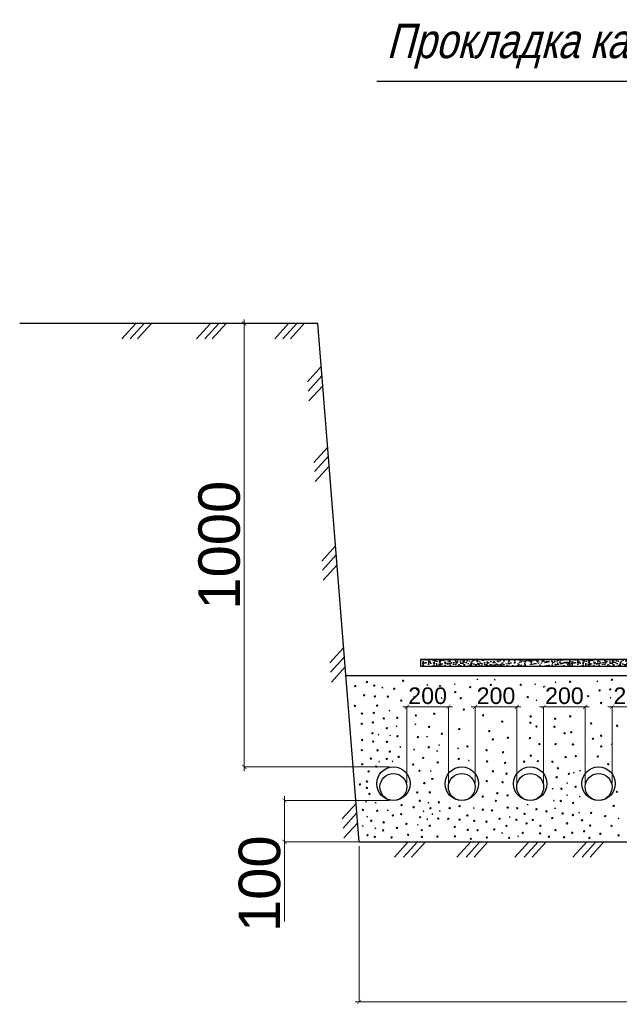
# Model space of a CAD drawing. Header units: millimetres. Extents: x 523209 to 536718, y -48289 to -47398.
# Tile 99 of 116: x 533718 to 533762, y -47803 to -47732. Entities that reach past the tile are written whole.
import ezdxf

# ---------------------------------------------------------------- set-up
doc = ezdxf.new("R2010")
doc.units = ezdxf.units.MM
doc.layers.get('Defpoints').update_dxf_attribs({"color": 140})
doc.layers.add('Оборудование', color=7, linetype='Continuous')
doc.layers.add('Размер', color=7, linetype='Continuous', lineweight=13)
doc.layers.add('Схема', color=1, linetype='Continuous', true_color=0xff0000)
doc.styles.get("Standard").update_dxf_attribs({"font": 'arial.ttf'})
doc.dimstyles.new('1-100(2.5)', dxfattribs={"dimscale": 100, "dimtxt": 2.5, "dimasz": 2, "dimexe": 1, "dimexo": 1, "dimgap": 1, "dimtad": 1, "dimdec": 0, "dimzin": 9, "dimtxsty": 'Standard', "dimblk": 'ARCHTICK', "dimcen": 0, "dimdle": 0.5, "dimclrd": 5, "dimclre": 5, "dimclrt": 5, "dimadec": 0, "dimazin": 0, "dimtm": 1e-09, "dimtfac": 1, "dimtdec": 0, "dimtmove": 0, "dimatfit": 3, "dimldrblk": 'NONE', "dimfxl": 1, "dimlwd": 15, "dimlwe": 15, "dimarcsym": 0})

# ---------------------------------------------------------------- blocks, each defined once
blk = doc.blocks.new('_ArchTick')
at = {"color": 0, "linetype": 'ByBlock', "const_width": 0.15}
blk.add_lwpolyline([(-0.5, -0.5), (0.5, 0.5)], dxfattribs=at)
blk = doc.blocks.new('*D314')
at = {"layer": 'Defpoints', "color": 0, "linetype": 'Continuous', "lineweight": 30, "ltscale": 50, "transparency": 16777216}
for p in [(5205298.7, 918355.4), (5208698.7, 918355.4), (5208698.7, 917583.5)]:
    blk.add_point(p, dxfattribs=at)
at = {"layer": 'Схема', "color": 7, "linetype": 'Continuous', "lineweight": 15, "ltscale": 50, "transparency": 16777216}
for p, q in [((5205298.7, 918335.4), (5205298.7, 917583.5)), ((5208698.7, 918335.4), (5208698.7, 917583.5)), ((5205278.7, 917583.5), (5208718.7, 917583.5))]:
    blk.add_line(p, q, dxfattribs=at)
at = {"layer": 'Схема', "color": 7, "linetype": 'Continuous', "lineweight": 15, "ltscale": 50, "transparency": 16777216, "xscale": 20.00000000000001, "yscale": 20.00000000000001, "zscale": 20.00000000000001, "rotation": 180}
blk.add_blockref('_ArchTick', (5205298.7, 917583.5), dxfattribs=at)
at = {"layer": 'Схема', "color": 7, "linetype": 'Continuous', "lineweight": 15, "ltscale": 50, "transparency": 16777216, "xscale": 20.00000000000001, "yscale": 20.00000000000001, "zscale": 20.00000000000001}
blk.add_blockref('_ArchTick', (5208698.7, 917583.5), dxfattribs=at)
at = {"layer": 'Схема', "color": 7, "linetype": 'Continuous', "lineweight": 20, "ltscale": 50, "transparency": 16777216, "insert": (5206998.7, 917703.5), "char_height": 50, "attachment_point": 5, "bg_fill": 3, "box_fill_scale": 1.1, "bg_fill_color": 256, "bg_fill_true_color": 13158600, "bg_fill_transparency": 0}
blk.add_mtext('{\\H4x;1700}', dxfattribs=at)
blk = doc.blocks.new('_None')
blk = doc.blocks.new('*D316')
at = {"layer": 'Defpoints', "color": 0, "linetype": 'Continuous', "lineweight": 30, "ltscale": 50, "transparency": 16777216}
for p in [(5205463.7, 918555.4), (5205463.7, 918355.4)]:
    blk.add_point(p, dxfattribs=at)
at = {"layer": 'Схема', "color": 7, "linetype": 'Continuous', "lineweight": 15, "ltscale": 50, "transparency": 16777216}
for p, q in [((5204938.3, 918575.4), (5204938.3, 918355.4)), ((5205443.7, 918555.4), (5204938.3, 918555.4)), ((5205443.7, 918355.4), (5204938.3, 918355.4)), ((5204938.3, 918355.4), (5204938.3, 917971.5))]:
    blk.add_line(p, q, dxfattribs=at)
at = {"layer": 'Схема', "color": 7, "linetype": 'Continuous', "lineweight": 15, "ltscale": 50, "transparency": 16777216, "xscale": 20.00000000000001, "yscale": 20.00000000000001, "zscale": 20.00000000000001}
for p, rotation in [((5204938.3, 918555.4), 90), ((5204938.3, 918355.4), 270)]:
    blk.add_blockref('_ArchTick', p, dxfattribs=dict(at, rotation=rotation))
at = {"layer": 'Схема', "color": 7, "linetype": 'Continuous', "lineweight": 20, "ltscale": 50, "transparency": 16777216, "insert": (5204818.3, 918153.5), "char_height": 50, "attachment_point": 5, "rotation": 90, "bg_fill": 3, "box_fill_scale": 1.1, "bg_fill_color": 256, "bg_fill_true_color": 13158600, "bg_fill_transparency": 0}
blk.add_mtext('{\\H4x;100}', dxfattribs=at)
at = {"layer": 'Defpoints', "color": 0, "linetype": 'Continuous', "lineweight": 30, "ltscale": 50, "transparency": 16777216}
blk.add_point((5204938.3, 918355.4), dxfattribs=at)
blk = doc.blocks.new('*D317')
at = {"layer": 'Defpoints', "color": 0, "linetype": 'Continuous', "lineweight": 30, "ltscale": 50, "transparency": 16777216}
for p in [(5205528.7, 918620.4), (5205728.9, 918606.2)]:
    blk.add_point(p, dxfattribs=at)
at = {"layer": 'Схема', "color": 7, "linetype": 'Continuous', "lineweight": 15, "ltscale": 50, "transparency": 16777216}
for p, q in [((5205508.7, 919006.7), (5205748.9, 919006.7)), ((5205528.7, 918640.4), (5205528.7, 919006.7)), ((5205728.9, 918626.2), (5205728.9, 919006.7))]:
    blk.add_line(p, q, dxfattribs=at)
at = {"layer": 'Схема', "color": 7, "linetype": 'Continuous', "lineweight": 15, "ltscale": 50, "transparency": 16777216, "xscale": 20.00000000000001, "yscale": 20.00000000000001, "zscale": 20.00000000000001, "rotation": 180}
blk.add_blockref('_ArchTick', (5205528.7, 919006.7), dxfattribs=at)
at = {"layer": 'Схема', "color": 7, "linetype": 'Continuous', "lineweight": 15, "ltscale": 50, "transparency": 16777216, "xscale": 20.00000000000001, "yscale": 20.00000000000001, "zscale": 20.00000000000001}
blk.add_blockref('_ArchTick', (5205728.9, 919006.7), dxfattribs=at)
at = {"layer": 'Схема', "color": 7, "linetype": 'Continuous', "lineweight": 20, "ltscale": 50, "transparency": 16777216, "insert": (5205628.8, 919059.8), "char_height": 30, "attachment_point": 5, "bg_fill": 3, "box_fill_scale": 1.1, "bg_fill_color": 256, "bg_fill_true_color": 13158600, "bg_fill_transparency": 0}
blk.add_mtext('{\\H2.66667x;200}', dxfattribs=at)
at = {"layer": 'Defpoints', "color": 0, "linetype": 'Continuous', "lineweight": 30, "ltscale": 50, "transparency": 16777216}
blk.add_point((5205728.9, 919006.7), dxfattribs=at)
blk = doc.blocks.new('*D320')
at = {"layer": 'Defpoints', "color": 0, "linetype": 'Continuous', "lineweight": 30, "ltscale": 50, "transparency": 16777216}
for p in [(5205098.7, 920855.4), (5204743.8, 918716.9), (5205463.7, 918716.9)]:
    blk.add_point(p, dxfattribs=at)
at = {"layer": 'Схема', "color": 7, "linetype": 'Continuous', "lineweight": 15, "ltscale": 50, "transparency": 16777216}
for p, q in [((5204743.8, 920875.4), (5204743.8, 918696.9)), ((5205078.7, 920855.4), (5204743.8, 920855.4)), ((5205443.7, 918716.9), (5204743.8, 918716.9))]:
    blk.add_line(p, q, dxfattribs=at)
at = {"layer": 'Схема', "color": 7, "linetype": 'Continuous', "lineweight": 15, "ltscale": 50, "transparency": 16777216, "xscale": 20.00000000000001, "yscale": 20.00000000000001, "zscale": 20.00000000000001}
for p, rotation in [((5204743.8, 920855.4), 90), ((5204743.8, 918716.9), 270)]:
    blk.add_blockref('_ArchTick', p, dxfattribs=dict(at, rotation=rotation))
at = {"layer": 'Схема', "color": 7, "linetype": 'Continuous', "lineweight": 20, "ltscale": 50, "transparency": 16777216, "insert": (5204623.8, 919786.2), "char_height": 50, "attachment_point": 5, "rotation": 90, "bg_fill": 3, "box_fill_scale": 1.1, "bg_fill_color": 256, "bg_fill_true_color": 13158600, "bg_fill_transparency": 0}
blk.add_mtext('{\\H4x;1000}', dxfattribs=at)
blk = doc.blocks.new('*D321')
at = {"layer": 'Defpoints', "color": 0, "linetype": 'Continuous', "lineweight": 30, "ltscale": 50, "transparency": 16777216}
for p in [(5205858.7, 918620.4), (5206058.9, 918606.2)]:
    blk.add_point(p, dxfattribs=at)
at = {"layer": 'Схема', "color": 7, "linetype": 'Continuous', "lineweight": 15, "ltscale": 50, "transparency": 16777216}
for p, q in [((5205838.7, 919006.7), (5206078.9, 919006.7)), ((5205858.7, 918640.4), (5205858.7, 919006.7)), ((5206058.9, 918626.2), (5206058.9, 919006.7))]:
    blk.add_line(p, q, dxfattribs=at)
at = {"layer": 'Схема', "color": 7, "linetype": 'Continuous', "lineweight": 15, "ltscale": 50, "transparency": 16777216, "xscale": 20.00000000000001, "yscale": 20.00000000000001, "zscale": 20.00000000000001, "rotation": 180}
blk.add_blockref('_ArchTick', (5205858.7, 919006.7), dxfattribs=at)
at = {"layer": 'Схема', "color": 7, "linetype": 'Continuous', "lineweight": 15, "ltscale": 50, "transparency": 16777216, "xscale": 20.00000000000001, "yscale": 20.00000000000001, "zscale": 20.00000000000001}
blk.add_blockref('_ArchTick', (5206058.9, 919006.7), dxfattribs=at)
at = {"layer": 'Схема', "color": 7, "linetype": 'Continuous', "lineweight": 20, "ltscale": 50, "transparency": 16777216, "insert": (5205958.8, 919059.8), "char_height": 30, "attachment_point": 5, "bg_fill": 3, "box_fill_scale": 1.1, "bg_fill_color": 256, "bg_fill_true_color": 13158600, "bg_fill_transparency": 0}
blk.add_mtext('{\\H2.66667x;200}', dxfattribs=at)
at = {"layer": 'Defpoints', "color": 0, "linetype": 'Continuous', "lineweight": 30, "ltscale": 50, "transparency": 16777216}
blk.add_point((5206058.9, 919006.7), dxfattribs=at)
blk = doc.blocks.new('*D322')
at = {"layer": 'Defpoints', "color": 0, "linetype": 'Continuous', "lineweight": 30, "ltscale": 50, "transparency": 16777216}
for p in [(5206188.7, 918620.4), (5206388.9, 918606.2)]:
    blk.add_point(p, dxfattribs=at)
at = {"layer": 'Схема', "color": 7, "linetype": 'Continuous', "lineweight": 15, "ltscale": 50, "transparency": 16777216}
for p, q in [((5206168.7, 919006.7), (5206408.9, 919006.7)), ((5206188.7, 918640.4), (5206188.7, 919006.7)), ((5206388.9, 918626.2), (5206388.9, 919006.7))]:
    blk.add_line(p, q, dxfattribs=at)
at = {"layer": 'Схема', "color": 7, "linetype": 'Continuous', "lineweight": 15, "ltscale": 50, "transparency": 16777216, "xscale": 20.00000000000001, "yscale": 20.00000000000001, "zscale": 20.00000000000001, "rotation": 180}
blk.add_blockref('_ArchTick', (5206188.7, 919006.7), dxfattribs=at)
at = {"layer": 'Схема', "color": 7, "linetype": 'Continuous', "lineweight": 15, "ltscale": 50, "transparency": 16777216, "xscale": 20.00000000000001, "yscale": 20.00000000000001, "zscale": 20.00000000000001}
blk.add_blockref('_ArchTick', (5206388.9, 919006.7), dxfattribs=at)
at = {"layer": 'Схема', "color": 7, "linetype": 'Continuous', "lineweight": 20, "ltscale": 50, "transparency": 16777216, "insert": (5206288.8, 919059.8), "char_height": 30, "attachment_point": 5, "bg_fill": 3, "box_fill_scale": 1.1, "bg_fill_color": 256, "bg_fill_true_color": 13158600, "bg_fill_transparency": 0}
blk.add_mtext('{\\H2.66667x;200}', dxfattribs=at)
at = {"layer": 'Defpoints', "color": 0, "linetype": 'Continuous', "lineweight": 30, "ltscale": 50, "transparency": 16777216}
blk.add_point((5206388.9, 919006.7), dxfattribs=at)
blk = doc.blocks.new('*D323')
at = {"layer": 'Defpoints', "color": 0, "linetype": 'Continuous', "lineweight": 30, "ltscale": 50, "transparency": 16777216}
for p in [(5206518.7, 918620.4), (5206718.9, 918606.2)]:
    blk.add_point(p, dxfattribs=at)
at = {"layer": 'Схема', "color": 7, "linetype": 'Continuous', "lineweight": 15, "ltscale": 50, "transparency": 16777216}
for p, q in [((5206498.7, 919006.7), (5206738.9, 919006.7)), ((5206518.7, 918640.4), (5206518.7, 919006.7)), ((5206718.9, 918626.2), (5206718.9, 919006.7))]:
    blk.add_line(p, q, dxfattribs=at)
at = {"layer": 'Схема', "color": 7, "linetype": 'Continuous', "lineweight": 15, "ltscale": 50, "transparency": 16777216, "xscale": 20.00000000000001, "yscale": 20.00000000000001, "zscale": 20.00000000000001, "rotation": 180}
blk.add_blockref('_ArchTick', (5206518.7, 919006.7), dxfattribs=at)
at = {"layer": 'Схема', "color": 7, "linetype": 'Continuous', "lineweight": 15, "ltscale": 50, "transparency": 16777216, "xscale": 20.00000000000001, "yscale": 20.00000000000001, "zscale": 20.00000000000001}
blk.add_blockref('_ArchTick', (5206718.9, 919006.7), dxfattribs=at)
at = {"layer": 'Схема', "color": 7, "linetype": 'Continuous', "lineweight": 20, "ltscale": 50, "transparency": 16777216, "insert": (5206618.8, 919059.8), "char_height": 30, "attachment_point": 5, "bg_fill": 3, "box_fill_scale": 1.1, "bg_fill_color": 256, "bg_fill_true_color": 13158600, "bg_fill_transparency": 0}
blk.add_mtext('{\\H2.66667x;200}', dxfattribs=at)
at = {"layer": 'Defpoints', "color": 0, "linetype": 'Continuous', "lineweight": 30, "ltscale": 50, "transparency": 16777216}
blk.add_point((5206718.9, 919006.7), dxfattribs=at)
blk = doc.blocks.new('A$Cab4c6fdf')
at = {"layer": 'Размер', "linetype": 'Continuous', "lineweight": 30, "ltscale": 100}
h = blk.add_hatch(dxfattribs=at)
h.set_pattern_fill('AR-CONC', color=256, scale=0.2)
h.set_pattern_definition([(50, (-10446470.252, -1916817.446), (36.4369338, -3.18781711), [3.81, -41.91]), (355, (-10446470.25, -1916817.446), (-7.04868428, 38.21136905), [3.048, -33.52811683]), (100.4514447, (-10446467.215, -1916817.71), (29.38824942, 35.02355038), [3.23800176, -35.61804892]), (46.1842, (-10446470.25, -1916807.286), (54.21580818, -8.40846559), [5.715, -62.865]), (96.6355576, (-10446465.734, -1916807.987), (47.4808268, 49.48522492), [4.85700463, -53.42712163]), (351.1841512, (-10446470.25, -1916807.286), (47.4808268, 49.48522492), [4.5719934, -50.29194638]), (21, (-10446465.172, -1916809.826), (30.32287825, -20.45303964), [3.81, -41.91]), (326, (-10446465.17, -1916809.826), (12.36040567, 36.83759322), [3.048, -33.528]), (71.451445, (-10446462.645, -1916811.53), (42.68328386, 16.38455378), [3.23800176, -35.61798752]), (37.5, (-10446470.252, -1916817.446), (0.61772065, 16.911007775), [0, -33.1216, 0, -34.036, 0, -33.655]), (7.5, (-10446470.252, -1916817.446), (13.363932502, 20.036114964), [0, -19.4056, 0, -32.3596, 0, -12.827]), (327.5, (-10446481.58, -1916817.446), (27.118119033, -1.145748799), [0, -12.7, 0, -39.624, 0, -52.578]), (317.5, (-10446486.66, -1916817.446), (29.625836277, 5.085298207), [0, -16.51, 0, -26.3144, 0, -37.338])])
h.paths.add_polyline_path([(2654.5, 1661.9), (1934.5, 1661.9), (1934.5, 1629.9), (2654.5, 1629.9)])
h = blk.add_hatch(dxfattribs=at)
h.set_pattern_fill('AR-CONC', color=256, scale=0.2)
h.set_pattern_definition([(50, (-10445750.252, -1916817.446), (36.4369338, -3.18781711), [3.81, -41.91]), (355, (-10445750.25, -1916817.446), (-7.04868428, 38.21136905), [3.048, -33.52811683]), (100.4514447, (-10445747.215, -1916817.71), (29.38824942, 35.02355038), [3.23800176, -35.61804892]), (46.1842, (-10445750.25, -1916807.286), (54.21580818, -8.40846559), [5.715, -62.865]), (96.6355576, (-10445745.734, -1916807.987), (47.4808268, 49.48522492), [4.85700463, -53.42712163]), (351.1841512, (-10445750.25, -1916807.286), (47.4808268, 49.48522492), [4.5719934, -50.29194638]), (21, (-10445745.172, -1916809.826), (30.32287825, -20.45303964), [3.81, -41.91]), (326, (-10445745.17, -1916809.826), (12.36040567, 36.83759322), [3.048, -33.528]), (71.451445, (-10445742.645, -1916811.53), (42.68328386, 16.38455378), [3.23800176, -35.61798752]), (37.5, (-10445750.252, -1916817.446), (0.61772065, 16.911007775), [0, -33.1216, 0, -34.036, 0, -33.655]), (7.5, (-10445750.252, -1916817.446), (13.363932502, 20.036114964), [0, -19.4056, 0, -32.3596, 0, -12.827]), (327.5, (-10445761.58, -1916817.446), (27.118119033, -1.145748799), [0, -12.7, 0, -39.624, 0, -52.578]), (317.5, (-10445766.66, -1916817.446), (29.625836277, 5.085298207), [0, -16.51, 0, -26.3144, 0, -37.338])])
h.paths.add_polyline_path([(3374.5, 1661.9), (2654.5, 1661.9), (2654.5, 1629.9), (3374.5, 1629.9)])
at = {"layer": 'Схема', "color": 7, "linetype": 'Continuous', "lineweight": 20, "ltscale": 100}
for p, q in [((560.7, 3281.9), (493.8, 3207.9)), ((600.5, 3281.9), (533.5, 3207.9)), ((636.3, 3281.9), (569.4, 3207.9)), ((2207, 1566.2), (2209.5, 1567.4)), ((2209.5, 1567.4), (2210.8, 1562.8)), ((1748.6, 1526.1), (1751.1, 1527.3)), ((1752.4, 1522.7), (1748.6, 1526.1)), ((1751.1, 1527.3), (1752.4, 1522.7)), ((1965.7, 1539.4), (1968.2, 1540.6)), ((1969.5, 1536), (1965.7, 1539.4)), ((1968.2, 1540.6), (1969.5, 1536)), ((2098.5, 1543.5), (2101, 1544.7)), ((2102.3, 1540.1), (2098.5, 1543.5)), ((2101, 1544.7), (2102.3, 1540.1)), ((2210.8, 1562.8), (2207, 1566.2)), ((2291.5, 1565.2), (2294, 1566.4)), ((2295.4, 1561.8), (2291.5, 1565.2)), ((2294, 1566.4), (2295.4, 1561.8)), ((2486.2, 1542.7), (2488.7, 1543.9)), ((2490.1, 1539.2), (2486.2, 1542.7)), ((2488.7, 1543.9), (2490.1, 1539.2)), ((2584.2, 1553), (2586.7, 1554.2)), ((2588, 1549.5), (2584.2, 1553)), ((2586.7, 1554.2), (2588, 1549.5)), ((2785.6, 1556.9), (2788.1, 1558.1)), ((2789.4, 1553.5), (2785.6, 1556.9)), ((2788.1, 1558.1), (2789.4, 1553.5)), ((2225.3, 1498), (2227.8, 1499.2)), ((2229.1, 1494.6), (2225.3, 1498)), ((2227.8, 1499.2), (2229.1, 1494.6)), ((2304.9, 1518.3), (2307.4, 1519.5)), ((2308.7, 1514.8), (2304.9, 1518.3)), ((2307.4, 1519.5), (2308.7, 1514.8)), ((2371.3, 1476.4), (2373.8, 1477.6)), ((2375.1, 1472.9), (2371.3, 1476.4)), ((2373.8, 1477.6), (2375.1, 1472.9)), ((2565, 1496.5), (2567.5, 1497.7)), ((2568.8, 1493.1), (2565, 1496.5)), ((2567.5, 1497.7), (2568.8, 1493.1)), ((2636.7, 1517.1), (2639.2, 1518.4)), ((2640.6, 1513.7), (2636.7, 1517.1)), ((2639.2, 1518.4), (2640.6, 1513.7)), ((2849.4, 1477.9), (2851.9, 1479.1)), ((2853.2, 1474.4), (2849.4, 1477.9)), ((2851.9, 1479.1), (2853.2, 1474.4)), ((2492.6, 1466.1), (2495.1, 1467.3)), ((2496.5, 1462.6), (2492.6, 1466.1)), ((2495.1, 1467.3), (2496.5, 1462.6)), ((1783, 1415.6), (1785.5, 1416.8)), ((1786.9, 1412.2), (1783, 1415.6)), ((1785.5, 1416.8), (1786.9, 1412.2)), ((1816.4, 1340.1), (1818.9, 1341.4)), ((1820.2, 1336.7), (1816.4, 1340.1)), ((1818.9, 1341.4), (1820.2, 1336.7)), ((1729.6, 1300.7), (1732.1, 1301.9)), ((1733.4, 1297.2), (1729.6, 1300.7)), ((1732.1, 1301.9), (1733.4, 1297.2)), ((1785.9, 1296.1), (1788.4, 1297.3)), ((1789.8, 1292.7), (1785.9, 1296.1)), ((1788.4, 1297.3), (1789.8, 1292.7)), ((2113.8, 1234.3), (2116.3, 1235.5)), ((2116.3, 1235.5), (2117.6, 1230.8)), ((2855.1, 1253.5), (2857.6, 1254.7)), ((2858.9, 1250), (2855.1, 1253.5)), ((2857.6, 1254.7), (2858.9, 1250)), ((2117.6, 1230.8), (2113.8, 1234.3)), ((1732.8, 1170.5), (1735.3, 1171.7)), ((1736.6, 1167), (1732.8, 1170.5)), ((1735.3, 1171.7), (1736.6, 1167)), ((1797.1, 1171.3), (1799.6, 1172.5)), ((1800.9, 1167.8), (1797.1, 1171.3)), ((1799.6, 1172.5), (1800.9, 1167.8)), ((2165.5, 1175.2), (2168, 1176.4)), ((2169.3, 1171.7), (2165.5, 1175.2)), ((2168, 1176.4), (2169.3, 1171.7)), ((2672.7, 1116.9), (2675.2, 1118.1)), ((2676.5, 1113.5), (2672.7, 1116.9)), ((2675.2, 1118.1), (2676.5, 1113.5)), ((2702.6, 1126.7), (2705.1, 1127.9)), ((2706.4, 1123.3), (2702.6, 1126.7)), ((2705.1, 1127.9), (2706.4, 1123.3)), ((2640.5, 1067), (2643, 1068.2)), ((2644.3, 1063.6), (2640.5, 1067)), ((2643, 1068.2), (2644.3, 1063.6)), ((2570, 1040), (2572.5, 1041.2)), ((2573.9, 1036.5), (2570, 1040)), ((2572.5, 1041.2), (2573.9, 1036.5)), ((2639.6, 1008.2), (2642.1, 1009.4)), ((2643.4, 1004.8), (2639.6, 1008.2)), ((2642.1, 1009.4), (2643.4, 1004.8)), ((2701.6, 1000.8), (2704.1, 1002)), ((2705.5, 997.3), (2701.6, 1000.8)), ((2704.1, 1002), (2705.5, 997.3)), ((1971.3, 971.8), (1973.8, 973)), ((1975.1, 968.3), (1971.3, 971.8)), ((1973.8, 973), (1975.1, 968.3)), ((2449.6, 961.7), (2452.1, 962.9)), ((2453.4, 958.2), (2449.6, 961.7)), ((2452.1, 962.9), (2453.4, 958.2)), ((2576.1, 982.5), (2578.6, 983.7)), ((2579.9, 979), (2576.1, 982.5)), ((2578.6, 983.7), (2579.9, 979)), ((1947.3, 930), (1949.8, 931.2)), ((1951.2, 926.5), (1947.3, 930)), ((1949.8, 931.2), (1951.2, 926.5)), ((1989.9, 917.7), (1992.4, 918.9)), ((1993.7, 914.3), (1989.9, 917.7)), ((1992.4, 918.9), (1993.7, 914.3)), ((2025.6, 932.3), (2028.1, 933.5)), ((2029.4, 928.9), (2025.6, 932.3)), ((2028.1, 933.5), (2029.4, 928.9)), ((2189.9, 946.1), (2192.4, 947.3)), ((2193.8, 942.6), (2189.9, 946.1)), ((2192.4, 947.3), (2193.8, 942.6)), ((2363.3, 903.7), (2365.8, 904.9)), ((2367.1, 900.2), (2363.3, 903.7)), ((2365.8, 904.9), (2367.1, 900.2)), ((2582, 944.6), (2584.5, 945.8)), ((2585.9, 941.1), (2582, 944.6)), ((2584.5, 945.8), (2585.9, 941.1)), ((2698.4, 924.3), (2700.9, 925.5)), ((2702.2, 920.8), (2698.4, 924.3)), ((2700.9, 925.5), (2702.2, 920.8)), ((1919.8, 865.2), (1922.3, 866.4)), ((1923.6, 861.7), (1919.8, 865.2)), ((1922.3, 866.4), (1923.6, 861.7)), ((1965.1, 892.4), (1967.6, 893.6)), ((1969, 889), (1965.1, 892.4)), ((1967.6, 893.6), (1969, 889)), ((2888.1, 895.8), (2890.6, 897)), ((2891.9, 892.4), (2888.1, 895.8)), ((2890.6, 897), (2891.9, 892.4)), ((2326.1, 825.6), (2328.6, 826.8)), ((2329.9, 822.2), (2326.1, 825.6)), ((2328.6, 826.8), (2329.9, 822.2)), ((2404.2, 810), (2406.7, 811.2)), ((2408, 806.5), (2404.2, 810)), ((2406.7, 811.2), (2408, 806.5))]:
    blk.add_line(p, q, dxfattribs=at)
at = {"layer": 'Схема', "color": 7, "linetype": 'Continuous', "lineweight": 25, "ltscale": 100}
for q in [(1438.9, 3281.9), (5038.9, 781.9)]:
    blk.add_line((1638.9, 781.9), q, dxfattribs=at)
at = {"layer": 'Схема', "color": 7, "linetype": 'Continuous', "lineweight": 30, "ltscale": 100}
for p, q in [((1934.5, 1661.9), (2894.5, 1661.9)), ((5102.9, 1581.9), (1574.9, 1581.9))]:
    blk.add_line(p, q, dxfattribs=at)
for points in [[(2654.5, 1661.9), (1934.5, 1661.9), (1934.5, 1629.9), (2654.5, 1629.9)], [(3374.5, 1661.9), (2654.5, 1661.9), (2654.5, 1629.9), (3374.5, 1629.9)]]:
    blk.add_lwpolyline(points, close=True, dxfattribs=at)
at = {"layer": 'Схема', "color": 7, "linetype": 'Continuous', "lineweight": 20, "ltscale": 100}
for centre in [(2858.1, 1564), (1619.8, 1533.3), (1675.9, 1552.4), (1711.4, 1535.7), (1807.9, 1520.7), (1850.8, 1559), (2029.1, 1533.5), (2174, 1528), (2273.6, 1539), (2352.6, 1518.3), (2418.5, 1539.8), (2532.3, 1529.5), (2656.1, 1554.3), (2713.8, 1524.3), (2850.1, 1517.4), (1662, 1488.8), (1714.6, 1483.7), (1777.5, 1482.4), (2128.8, 1474.4), (2451.9, 1480.1), (2744.3, 1484.6), (2798.8, 1512.6), (1618.2, 1437.9), (1724.9, 1439.4), (2806, 1451.7), (1651.9, 1400.8), (1709.1, 1403.7), (1756.9, 1377), (2143.7, 1419.8), (2236.9, 1392.2), (2466.2, 1387.1), (2583.8, 1375.5), (2657.6, 1387.4), (1650.9, 1351.9), (1704.8, 1358.2), (1771.9, 1329.7), (2329.2, 1362.1), (2465.1, 1356.1), (2494.4, 1338), (2580.6, 1337), (2757.9, 1353.4), (2883.1, 1342.1), (1702.6, 1305.8), (2121.4, 1325.9), (2266.4, 1316), (2356.3, 1284.2), (2462.8, 1282.6), (2629.7, 1306.1), (2662.4, 1310.6), (2766.5, 1279.1), (2805.9, 1293.7), (1652.5, 1273.2), (1706.1, 1265.6), (1772.8, 1264.2), (2161.3, 1242), (2284.3, 1276.1), (2508.2, 1253.7), (2586.3, 1253.4), (2670.5, 1252), (2807.1, 1242), (1650.9, 1224.2), (1727.2, 1223.3), (1786.1, 1217.3), (2253.6, 1223.7), (2333, 1214.3), (2466.8, 1197.7), (2635.1, 1190.5), (2684.9, 1195.2), (2789.9, 1193.6), (1653.5, 1156.2), (1695.3, 1183.3), (1721.2, 1144.8), (1771.8, 1182.3), (2119.1, 1182.3), (2256.2, 1170.2), (2342.9, 1162.6), (2434.7, 1168.8), (2500.4, 1171.1), (2571.1, 1168.4), (2597.5, 1137.3), (2840.8, 1156.5), (1684.1, 1121.6), (2283.9, 1122.6), (2350, 1110.8), (2591.8, 1093.5), (2651.1, 1110.4), (1642.1, 1059.2), (1675.9, 1042.3), (1676.3, 1073), (2254, 1075.3), (2330.5, 1069.5), (2683, 1047.9), (2235.2, 1000.6), (2305.4, 1016.2), (2354.9, 1006.1), (2614.7, 1038.3), (2882.2, 1023.2), (1843.4, 959.2), (1901.6, 948.9), (1931.2, 980.3), (2023.1, 972.6), (2122.9, 954.6), (2298.7, 979.9), (2355.3, 947.4), (2611.3, 979.1), (2671.3, 969.6), (2866.9, 955.5), (1841.1, 915.5), (1932.9, 900.6), (1982.5, 944.1), (2075.3, 944.7), (2160.6, 909.4), (2235.3, 937.2), (2279.6, 933.3), (2401.8, 944.3), (2436.9, 916.5), (2494.1, 939), (2542, 929.2), (2620.7, 919.1), (2669.9, 911.5), (2757.8, 921.8), (2825.9, 906.3), (1866.6, 868.6), (1979.3, 859.7), (2020.2, 894.3), (2068.4, 893.6), (2099.7, 853.9), (2122.9, 889.7), (2193.9, 883.2), (2252.8, 879.4), (2316.1, 893.6), (2349.3, 859.2), (2397.5, 888.3), (2446.3, 870.7), (2476.6, 887.7), (2513.4, 859.5), (2570.5, 896.8), (2641.7, 871.3), (2714.1, 885.9), (2752.8, 860.2), (2856.8, 859.2), (1874.6, 816.1), (1940.7, 838.4), (2162.8, 839.6), (2210.2, 837.7), (2290.8, 841.8), (2428.2, 825.1), (2511.6, 822.9), (2585.7, 839), (2667.1, 825.9), (2723.8, 833), (2802.5, 821.3), (2890.5, 813.4)]:
    blk.add_circle(centre, 3.31, dxfattribs=at)
at = {"layer": 'Схема', "color": 7, "linetype": 'Continuous', "lineweight": 25, "ltscale": 100}
for centre, radius in [((2463.9, 1062.6), 80.7), ((2793.9, 1062.6), 80.7), ((1803.9, 1046.9), 65), ((2133.9, 1046.9), 65), ((2463.9, 1046.9), 65), ((2793.9, 1046.9), 65)]:
    blk.add_circle(centre, radius, dxfattribs=at)
at = {"layer": 'Схема', "color": 7, "linetype": 'Continuous', "lineweight": 20, "ltscale": 50}
for base, p1, p2, text, override, picture, middle in [((2069.1, 1433.2), (1868.9, 1046.9), (2069.1, 1032.7), '{\\H2.66667x;<>}', {"dimtxt": 0.3, "dimasz": 0.2, "dimexe": 0, "dimexo": 0.2, "dimgap": 0.1, "dimdle": 0.2, "dimclrd": 7, "dimclre": 7, "dimclrt": 7, "dimfxl": 0.3, "dimtfill": 1, "dimarcsym": 1}, '*D317', (1969, 1486.3)), ((2729.1, 1433.2), (2528.9, 1046.9), (2729.1, 1032.7), '{\\H2.66667x;<>}', {"dimtxt": 0.3, "dimasz": 0.2, "dimexe": 0, "dimexo": 0.2, "dimgap": 0.1, "dimdle": 0.2, "dimclrd": 7, "dimclre": 7, "dimclrt": 7, "dimfxl": 0.3, "dimtfill": 1, "dimarcsym": 1}, '*D322', (2629, 1486.3)), ((3059.1, 1433.2), (2858.9, 1046.9), (3059.1, 1032.7), '{\\H2.66667x;<>}', {"dimtxt": 0.3, "dimasz": 0.2, "dimexe": 0, "dimexo": 0.2, "dimgap": 0.1, "dimdle": 0.2, "dimclrd": 7, "dimclre": 7, "dimclrt": 7, "dimfxl": 0.3, "dimtfill": 1, "dimarcsym": 1}, '*D323', (2959, 1486.3)), ((5038.9, 10), (1638.9, 781.9), (5038.9, 781.9), '{\\H4x;1700}', {"dimtxt": 0.5, "dimasz": 0.2, "dimexe": 0, "dimexo": 0.2, "dimgap": 0.2, "dimdle": 0.2, "dimclrd": 7, "dimclre": 7, "dimclrt": 7, "dimfxl": 0.3, "dimtfill": 1, "dimarcsym": 1}, '*D314', (3338.9, 130))]:
    dim = blk.add_linear_dim(base=base, p1=p1, p2=p2, text=text, dimstyle='1-100(2.5)', override=override, dxfattribs=at)
    dim.commit()
    dim.dimension.update_dxf_attribs({"geometry": picture, "text_midpoint": middle, "insert": (-5203659.8, -917573.5)})
at = {"layer": 'Схема', "color": 7, "linetype": 'Continuous', "lineweight": 20, "ltscale": 100}
for p, q in [((1901.9, 1483), (1904.4, 1484.2)), ((1905.7, 1479.6), (1901.9, 1483)), ((1904.4, 1484.2), (1905.7, 1479.6)), ((2033.8, 1477.4), (2036.2, 1478.6)), ((2037.6, 1473.9), (2033.8, 1477.4)), ((2036.2, 1478.6), (2037.6, 1473.9)), ((1907.6, 1350.2), (1910.1, 1351.4)), ((1911.4, 1346.8), (1907.6, 1350.2)), ((1910.1, 1351.4), (1911.4, 1346.8)), ((1963.8, 1290.4), (1966.3, 1291.6)), ((1967.6, 1286.9), (1963.8, 1290.4)), ((1966.3, 1291.6), (1967.6, 1286.9)), ((1835, 1241.2), (1837.5, 1242.4)), ((1838.8, 1237.7), (1835, 1241.2)), ((1837.5, 1242.4), (1838.8, 1237.7)), ((2022.9, 1250.5), (2025.4, 1251.7)), ((2026.7, 1247.1), (2022.9, 1250.5)), ((2025.4, 1251.7), (2026.7, 1247.1)), ((1900.9, 1228.4), (1903.4, 1229.6)), ((1904.8, 1224.9), (1900.9, 1228.4)), ((1903.4, 1229.6), (1904.8, 1224.9)), ((2012.5, 1221), (2015, 1222.2)), ((2016.4, 1217.5), (2012.5, 1221)), ((2015, 1222.2), (2016.4, 1217.5)), ((1982.2, 1125), (1984.7, 1126.2)), ((1986.1, 1121.5), (1982.2, 1125)), ((1984.7, 1126.2), (1986.1, 1121.5)), ((1919.5, 781.9), (1852.5, 707.9)), ((1958.2, 781.9), (1891.2, 707.9)), ((2177.4, 781.9), (2110.4, 707.9)), ((2221.6, 781.9), (2154.6, 707.9)), ((2260.3, 781.9), (2193.3, 707.9)), ((2457.6, 781.9), (2390.6, 707.9)), ((2501.8, 781.9), (2434.8, 707.9)), ((2540.5, 781.9), (2473.5, 707.9)), ((2737, 781.9), (2670, 707.9)), ((2781.2, 781.9), (2714.2, 707.9)), ((2819.9, 781.9), (2752.9, 707.9))]:
    blk.add_line(p, q, dxfattribs=at)
for centre in [(1916.8, 1518.4), (2102.3, 1504.1), (1841.9, 1463.3), (1822, 1380.6), (1912, 1391.7), (2001.2, 1399.7), (1976.2, 1336.6), (1823.2, 1291.5), (1922.3, 1287.5), (2037.8, 1303.4), (1974.5, 1238.4), (1829.2, 1191.7), (1947.8, 1187.2), (1899.1, 1154.4), (2017.9, 1165), (1929.7, 1124.7), (1953.1, 1065.6), (1991.6, 1086), (1918.7, 1020.3), (1979.1, 1020.8), (1941.6, 805.7), (2016.2, 807.4), (2100.6, 807.9), (2554.2, 806.8), (2627.8, 804.1), (2177.5, 797), (2255, 803), (2362.5, 801.4), (2750.1, 800.8)]:
    blk.add_circle(centre, 3.31, dxfattribs=at)
at = {"layer": 'Схема', "color": 7, "linetype": 'Continuous', "lineweight": 25, "ltscale": 100}
blk.add_circle((2133.9, 1062.6), 80.7, dxfattribs=at)
at = {"layer": 'Схема', "color": 7, "linetype": 'Continuous', "lineweight": 20, "ltscale": 50}
dim = blk.add_linear_dim(base=(1278.5, 781.9), p1=(1803.9, 981.9), p2=(1803.9, 781.9), angle=90, text='{\\H4x;100}', dimstyle='1-100(2.5)', override={"dimtxt": 0.5, "dimasz": 0.2, "dimexe": 0, "dimexo": 0.2, "dimgap": 0.2, "dimdle": 0.2, "dimclrd": 7, "dimclre": 7, "dimclrt": 7, "dimfxl": 0.3, "dimtfill": 1, "dimarcsym": 1}, dxfattribs=at)
dim.commit()
dim.dimension.update_dxf_attribs({"geometry": '*D316', "text_midpoint": (1158.5, 579.9), "insert": (-5203659.8, -917573.5)})
at = {"layer": 'Схема', "color": 7, "linetype": 'Continuous', "lineweight": 20, "ltscale": 100}
for p, q in [((1624.1, 966.5), (1557.2, 892.5)), ((1670.4, 977.4), (1672.9, 978.7)), ((1674.2, 974), (1670.4, 977.4)), ((1672.9, 978.7), (1674.2, 974)), ((1716.5, 971.3), (1719, 972.5)), ((1720.3, 967.8), (1716.5, 971.3)), ((1719, 972.5), (1720.3, 967.8)), ((1627.6, 922.6), (1560.7, 848.7)), ((1674.8, 904.2), (1677.3, 905.4)), ((1678.6, 900.7), (1674.8, 904.2)), ((1677.3, 905.4), (1678.6, 900.7)), ((1774.4, 934.9), (1776.9, 936.1)), ((1778.3, 931.4), (1774.4, 934.9)), ((1776.9, 936.1), (1778.3, 931.4)), ((1631.5, 874.5), (1564.5, 800.6)), ((1653.3, 859.9), (1655.8, 861.1)), ((1657.1, 856.4), (1653.3, 859.9)), ((1655.8, 861.1), (1657.1, 856.4)), ((1714.7, 848), (1717.2, 849.2)), ((1718.6, 844.6), (1714.7, 848)), ((1717.2, 849.2), (1718.6, 844.6)), ((1875.3, 781.9), (1808.3, 707.9))]:
    blk.add_line(p, q, dxfattribs=at)
at = {"layer": 'Схема', "color": 7, "linetype": 'Continuous', "lineweight": 25, "ltscale": 100}
blk.add_circle((1803.9, 1062.6), 80.7, dxfattribs=at)
at = {"layer": 'Схема', "color": 7, "linetype": 'Continuous', "lineweight": 20, "ltscale": 100}
for centre in [(1688.3, 1013.4), (1656.8, 935.8), (1725.7, 932.2), (1801.3, 909.2), (1697, 883.5), (1756.7, 876.1), (1678.7, 813.7), (1713.5, 805.7), (1754.3, 837.6), (1821.1, 849.1), (1794.8, 803.6)]:
    blk.add_circle(centre, 3.31, dxfattribs=at)
at = {"layer": 'Схема', "color": 7, "linetype": 'Continuous', "lineweight": 20, "ltscale": 50}
dim = blk.add_linear_dim(base=(2399.1, 1433.2), p1=(2198.9, 1046.9), p2=(2399.1, 1032.7), text='{\\H2.66667x;<>}', dimstyle='1-100(2.5)', override={"dimtxt": 0.3, "dimasz": 0.2, "dimexe": 0, "dimexo": 0.2, "dimgap": 0.1, "dimdle": 0.2, "dimclrd": 7, "dimclre": 7, "dimclrt": 7, "dimfxl": 0.3, "dimtfill": 1, "dimarcsym": 1}, dxfattribs=at)
dim.commit()
dim.dimension.update_dxf_attribs({"geometry": '*D321', "text_midpoint": (2299, 1486.3), "insert": (-5203659.8, -917573.5)})
dim = blk.add_linear_dim(base=(1084, 1143.4), p1=(1438.9, 3281.9), p2=(1803.9, 1143.4), angle=90, text='{\\H4x;1000}', dimstyle='1-100(2.5)', override={"dimtxt": 0.5, "dimasz": 0.2, "dimexe": 0, "dimexo": 0.2, "dimgap": 0.2, "dimdle": 0.2, "dimclrd": 7, "dimclre": 7, "dimclrt": 7, "dimfxl": 0.3, "dimtfill": 1, "dimarcsym": 1}, dxfattribs=at)
dim.commit()
dim.dimension.update_dxf_attribs({"geometry": '*D320', "text_midpoint": (964, 2212.6), "insert": (-5203659.8, -917573.5)})
at = {"layer": 'Схема', "color": 7, "linetype": 'Continuous', "lineweight": 25, "ltscale": 100}
blk.add_line((1438.9, 3281.9), (0, 3281.9), dxfattribs=at)
at = {"layer": 'Схема', "color": 7, "linetype": 'Continuous', "lineweight": 20, "ltscale": 100}
for p, q in [((920.8, 3281.9), (853.8, 3207.9)), ((960.5, 3281.9), (893.5, 3207.9)), ((996.4, 3281.9), (929.4, 3207.9)), ((1298, 3281.9), (1231.1, 3207.9)), ((1337.7, 3281.9), (1270.8, 3207.9)), ((1373.6, 3281.9), (1306.7, 3207.9)), ((1455.5, 3074.1), (1388.5, 3000.1)), ((1459, 3030.3), (1392.1, 2956.3)), ((1462.9, 2982.1), (1395.9, 2908.2)), ((1486.6, 2686.1), (1419.6, 2612.1)), ((1490.1, 2642.3), (1423.1, 2568.3)), ((1493.9, 2594.2), (1426.9, 2520.2)), ((1524.7, 2209.7), (1457.7, 2135.7)), ((1528.2, 2165.9), (1461.2, 2091.9)), ((1532, 2117.8), (1465.1, 2043.8)), ((1564, 1718.6), (1497, 1644.6)), ((1567.5, 1674.8), (1500.5, 1600.8)), ((1571.3, 1626.7), (1504.3, 1552.7))]:
    blk.add_line(p, q, dxfattribs=at)

msp = doc.modelspace()

# ---------------------------------------------------------------- linework, layer by layer
at = {"layer": 'Оборудование', "color": 7, "linetype": 'Continuous', "lineweight": 25, "ltscale": 10}
msp.add_line((533744.13119, -47736.58254), (533788.02673, -47736.58254), dxfattribs=at)

# ---------------------------------------------------------------- block references
at = {"layer": 'Схема', "color": 7, "linetype": 'Continuous', "lineweight": 30, "ltscale": 100, "xscale": 0.015, "yscale": 0.015, "zscale": 0.015}
msp.add_blockref('A$Cab4c6fdf', (533718.26627, -47803.33778), dxfattribs=at)

# ---------------------------------------------------------------- texts
at = {"layer": 'Оборудование', "oblique": 15, "width": 0.8}
msp.add_text('Прокладка кабелей  в траншее ', height=2.5, dxfattribs=at).set_placement((533744.81354, -47734.91302))

doc.saveas('drawing.dxf')
